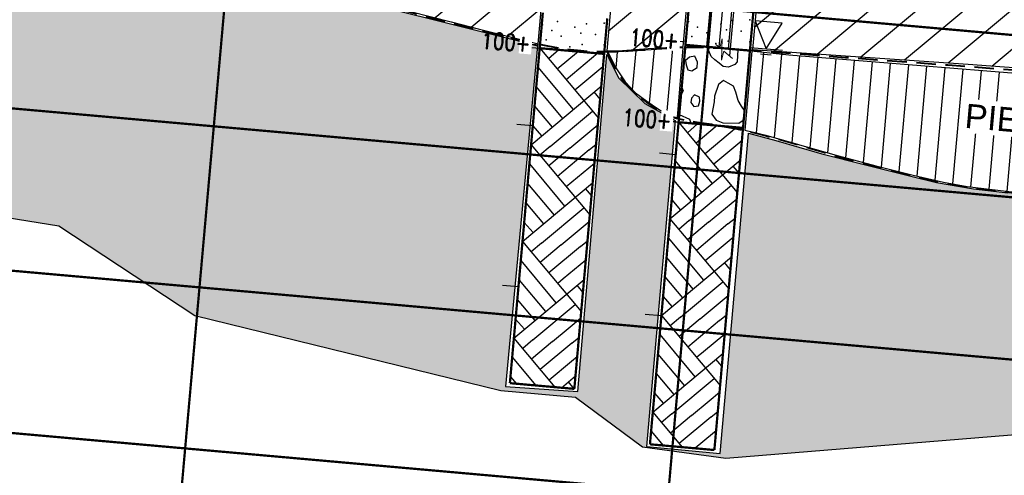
# Model space of a CAD drawing. Header units: feet. Extents: x 1619530 to 2197648, y 451737 to 1192146.
# Tile 11 of 42: x 2196022 to 2196123, y 454065 to 454112. Entities that reach past the tile are written whole.
import ezdxf

# ---------------------------------------------------------------- set-up
doc = ezdxf.new("R2010")
doc.units = ezdxf.units.FT
doc.header["$LTSCALE"] = 0.5
doc.header["$MEASUREMENT"] = 0
for name, pattern in [('DASH', [0.12, 0.08, -0.04]), ('DASHED2', [0.375, 0.25, -0.125]), ('SOLID', [0])]:
    doc.linetypes.add(name, pattern=pattern)
for name, color, linetype, lineweight in [('B-2', 6, 'SOLID', 30), ('BR_AUTO DIMENSION', 2, 'Continuous', 13), ('BR_GRID LINES', 253, 'DASHED2', 25), ('BR_STRUCTURAL STEEL', 11, 'Continuous', 30), ('strat', 7, 'Continuous', 30)]:
    doc.layers.add(name, color=color, linetype=linetype, lineweight=lineweight)
doc.layers.add('B-3', color=55, linetype='SOLID')
doc.layers.add('paper', color=1, linetype='Continuous', lineweight=30, plot=False)
doc.styles.add('Arial', font='arial.ttf', dxfattribs={"height": 0.0556})
doc.styles.add('ROMAND', font='romand', dxfattribs={"height": 1})
pattern_1 = [(84.9167009, (352217.911, -171895.1332), (-1.8676255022, 0.1661324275), [])]

# ---------------------------------------------------------------- blocks, each defined once
blk = doc.blocks.new('DGRFC_WTLEV1')
at = {"color": 7, "linetype": 'SOLID'}
for points in [[(0, 0), (0.05, 0.1), (-0.05, 0.1), (0, 0)], [(-0.06, 0), (0.06, 0)], [(-0.02, -0.02), (0.02, -0.02)]]:
    blk.add_lwpolyline(points, dxfattribs=at)

msp = doc.modelspace()

# ---------------------------------------------------------------- hatches: boundary and pattern name
at = {"layer": 'strat', "lineweight": 25, "transparency": 33554602}
h = msp.add_hatch(dxfattribs=at)
h.set_pattern_fill('ANSI31', color=256, scale=25, angle=-5.083299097)
h.set_pattern_definition([(39.9167009, (359759.485, -176921.1593), (-2.005228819, 2.3968067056), [])])
h.paths.add_polyline_path([(2196011.6526673, 454149.710676), (2196012.9445151, 454144.3550149), (2196009.0898646, 454136.9821812), (2196010.7991204, 454127.3111354), (2196007.2709377, 454120.8332724), (2196039.5008834, 454117.3272675), (2196042.1515363, 454146.9329415)])
h.paths.add_polyline_path([(2196049.2153849, 454146.3969634), (2196046.6592749, 454116.4772972), (2196050.4382772, 454115.8368154), (2196055.4157953, 454114.761914), (2196066.121248, 454112.0227499), (2196068.9055412, 454111.2921287), (2196072.7359519, 454110.3446158), (2196075.061929, 454109.7538346), (2196078.0975141, 454143.8277749), (2196073.5868576, 454144.1777333), (2196073.2399327, 454140.710068), (2196066.1585069, 454141.3784302), (2196066.4684019, 454144.8622035)])
h.paths.add_polyline_path([(2196085.1628467, 454143.3255479), (2196082.1392807, 454109.0182085), (2196083.7547878, 454109.0691527), (2196086.4188928, 454109.2657285), (2196090.0189876, 454109.4801475), (2196093.5408429, 454148.4573879)])
h.paths.add_polyline_path([(2196187.9173371, 454098.1045178), (2196190.9367424, 454141.5161483), (2196187.6293851, 454142.0298282), (2196180.1713522, 454144.1080308), (2196172.2531782, 454144.4844486), (2196163.9617579, 454144.8145167), (2196153.4123858, 454145.3774797), (2196138.9228664, 454146.5317728), (2196125.649249, 454146.7555826), (2196117.1224583, 454147.7154411), (2196100.8880562, 454149.9845824), (2196097.1695536, 454109.1532918), (2196119.3812614, 454107.6366491), (2196142.7730326, 454105.9242445), (2196160.6841883, 454104.4949076), (2196168.2755347, 454103.6852264), (2196171.6542355, 454103.1918064), (2196174.1729621, 454102.6483309), (2196176.9641025, 454101.8144355), (2196180.3922126, 454100.5438634), (2196183.61921, 454099.3241117), (2196185.4278749, 454098.7685399), (2196186.8914079, 454098.3469056)])
h.paths.add_polyline_path([(2196212.3880693, 454138.5512593), (2196211.1771208, 454132.5128888), (2196207.0709942, 454087.80528), (2196209.9089921, 454087.534351), (2196217.6146313, 454087.3984376), (2196230.3070389, 454087.6598995), (2196243.3892747, 454088.1189511), (2196266.2696618, 454089.6372832), (2196287.1258192, 454090.9271641), (2196300.0990455, 454091.9821222), (2196305.796564, 454092.3726987), (2196309.2324464, 454131.3997754), (2196304.0497215, 454127.2576834), (2196294.7264745, 454120.1013174), (2196292.8266374, 454119.9215916), (2196286.3655744, 454093.6396237), (2196240.2933461, 454096.6173585), (2196236.4149587, 454096.905791), (2196230.6431809, 454129.277069), (2196225.7104195, 454139.3728538), (2196215.1851016, 454138.6520016), (2196213.1445554, 454138.2049526)])
h.paths.add_polyline_path([(2196313.6762469, 454094.5248803), (2196317.7922956, 454136.8451127), (2196319.5674806, 454137.8609941), (2196322.6679274, 454139.8362734), (2196324.0065158, 454141.7425127), (2196325.7527437, 454143.6255589), (2196326.9492864, 454144.5054384), (2196323.3671697, 454103.7056395), (2196322.3728038, 454103.0152521), (2196320.7696557, 454101.6604768), (2196318.3686067, 454099.1680387), (2196315.6770024, 454096.2818455), (2196314.2020877, 454094.7427811), (2196313.8519893, 454094.4790092)])
h.paths.add_polyline_path([(2196335.1772574, 454149.0976494), (2196340.2144891, 454152.2607411), (2196347.4315391, 454159.3243802), (2196351.7034938, 454163.3325956), (2196354.3529918, 454165.2028808), (2196357.3594633, 454166.0174912), (2196361.1753066, 454166.1454604), (2196364.7164796, 454165.7124912), (2196363.7584112, 454152.1442211), (2196361.9681551, 454150.9356403), (2196360.1254136, 454149.089703), (2196355.4156792, 454143.0044796), (2196349.5141532, 454134.1669415), (2196340.2743097, 454119.6743105), (2196334.4172152, 454110.9987809), (2196332.0221053, 454108.175112), (2196331.0246413, 454107.2882677)])
at = {"layer": 'strat', "lineweight": 25, "transparency": 33554559}
h = msp.add_hatch(dxfattribs=at)
h.set_pattern_fill('AR-PARQ1', color=256, scale=0.65, angle=39.916700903)
h.set_pattern_definition([(129.9167009, (359759.485, -176921.159), (-10.98748067, 0.977378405), [7.8, -7.8]), (129.9167009, (359760.482, -176920.325), (-10.98748067, 0.977378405), [7.8, -7.8]), (129.9167009, (359761.479, -176919.491), (-10.98748067, 0.977378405), [7.8, -7.8]), (129.9167009, (359762.476, -176918.657), (-10.98748067, 0.977378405), [7.8, -7.8]), (129.9167009, (359763.473, -176917.823), (-10.98748067, 0.977378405), [7.8, -7.8]), (129.9167009, (359764.47, -176916.9885), (-10.98748067, 0.977378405), [7.8, -7.8]), (129.9167009, (359765.4674, -176916.154), (-10.98748067, 0.977378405), [7.8, -7.8]), (39.9167009, (359754.48, -176915.177), (10.98748067, -0.977378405), [7.8, -7.8]), (39.9167009, (359753.646, -176914.18), (10.98748067, -0.977378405), [7.8, -7.8]), (39.9167009, (359752.8116, -176913.183), (10.98748067, -0.977378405), [7.8, -7.8]), (39.9167009, (359751.9774, -176912.186), (10.98748067, -0.977378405), [7.8, -7.8]), (39.9167009, (359751.143, -176911.189), (10.98748067, -0.977378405), [7.8, -7.8]), (39.9167009, (359750.309, -176910.1916), (10.98748067, -0.977378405), [7.8, -7.8]), (39.9167009, (359749.475, -176909.1945), (10.98748067, -0.977378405), [7.8, -7.8])])
h.paths.add_polyline_path([(2196007.3467682, 454120.484255), (2196030.1333883, 454118.0060491), (2196039.6101074, 454116.9336751), (2196046.7212687, 454116.1700482), (2196050.6812537, 454115.5545004), (2196055.9528129, 454114.3562769), (2196065.0859386, 454112.0435734), (2196072.5035993, 454110.1932023), (2196075.0262406, 454109.554346), (2196071.7049104, 454074.440159), (2196079.1727094, 454073.9124433), (2196082.1450645, 454108.6342873), (2196083.3770219, 454106.1958505), (2196086.0715767, 454103.5807654), (2196089.1850214, 454101.8455591), (2196086.2295054, 454068.2525366), (2196093.8261691, 454067.528233), (2196096.7158896, 454100.0772166), (2196096.7431281, 454100.5357453), (2196099.5734398, 454099.7956713), (2196104.316103, 454098.3927852), (2196108.6566923, 454097.3060766), (2196113.6049082, 454096.073739), (2196116.1325799, 454095.4585903), (2196119.9478637, 454094.8111728), (2196123.4698526, 454094.3854599), (2196130.7827166, 454093.69712), (2196140.3992306, 454092.8636904), (2196149.4952713, 454092.2831082), (2196154.5409053, 454091.8650768), (2196161.3887699, 454091.0767136), (2196165.8309648, 454090.6183819), (2196169.6764195, 454090.0869602), (2196173.5397349, 454089.4519449), (2196177.1913545, 454088.6833506), (2196179.76999, 454088.0714153), (2196181.6415274, 454087.5988826), (2196182.9841844, 454087.2040024), (2196186.7724765, 454085.7346425), (2196181.0299881, 454022.1118598), (2196188.6986087, 454021.5484116), (2196188.9573271, 454017.9125612), (2196188.5314534, 454011.393606), (2196187.5871218, 454002.9426883), (2196193.2742724, 454001.9234182), (2196199.4172282, 454001.697839), (2196205.4937114, 454071.0440945), (2196211.97065, 454071.2331719), (2196221.3775175, 454071.854547), (2196233.4993818, 454072.9001484), (2196243.8398772, 454073.8996919), (2196258.6367311, 454075.4535316), (2196271.8678818, 454077.4123517), (2196287.9506045, 454081.1931672), (2196294.3943406, 454083.0946535), (2196298.729992, 454084.3303248), (2196303.7319538, 454085.3787369), (2196305.7572192, 454085.864508), (2196299.3919318, 454020.5826539), (2196307.7811475, 454019.9474861), (2196313.0402568, 454086.6805969), (2196315.8477077, 454086.9907845), (2196318.9050163, 454087.1704933), (2196320.821737, 454087.1841787), (2196321.880405, 454087.2824206), (2196315.6745973, 454017.9475928), (2196323.0261471, 454017.3220157), (2196329.2336596, 454087.5136356), (2196331.1028588, 454087.7927068), (2196334.0234112, 454088.5387994), (2196336.4486195, 454089.4752563), (2196337.8889717, 454090.1390777), (2196340.1785598, 454091.6479642), (2196342.0299078, 454092.9932721), (2196343.6818074, 454094.3747491), (2196345.564941, 454096.2974575), (2196348.3486507, 454099.8769432), (2196349.4455485, 454101.242843), (2196350.7995695, 454102.7549303), (2196351.9224763, 454103.8026473), (2196353.5879178, 454105.228004), (2196356.2128474, 454107.1973359), (2196358.10721, 454108.4632157), (2196360.1017471, 454109.7799497), (2196357.2804012, 454079.2298126), (2196364.6081163, 454078.5680023), (2196367.8215502, 454113.752708), (2196368.1420693, 454114.0889345), (2196371.9376721, 454116.3879428), (2196375.8026233, 454118.3948845), (2196378.4420994, 454119.8437296), (2196367.5224, 453998.3097374), (2196375.0228817, 453997.7452314), (2196385.848398, 454120.2988605), (2196386.5609107, 454119.9888752), (2196387.6265086, 454119.257052), (2196388.1264339, 454118.6371796), (2196389.1865483, 454116.9194515), (2196391.3193557, 454110.0103345), (2196393.4615686, 454103.0184291), (2196395.6425059, 454098.254775), (2196399.3950264, 454091.4384548), (2196402.8276623, 454086.4040497), (2196405.9115073, 454082.7205727), (2196410.2029814, 454077.0265073), (2196401.6882306, 454061.9295593), (2196406.2334168, 454024.5062347), (2196394.1391948, 453997.4436442), (2196375.8193284, 453996.2251351), (2196366.1785957, 453997.5005763), (2196353.54461, 454012.2823438), (2196340.8058287, 454018.1039142), (2196323.8556545, 454016.7264824), (2196315.5916596, 454017.6113141), (2196307.9247938, 454019.5537272), (2196297.9433409, 454020.4512675), (2196263.3167095, 454028.8828891), (2196224.5790708, 454021.2972295), (2196200.2465452, 454000.948363), (2196191.6298567, 454000.4579775), (2196182.5102913, 454003.8372986), (2196180.9593795, 454021.352229), (2196166.2377799, 454036.5368134), (2196146.9275707, 454060.9561424), (2196125.5449726, 454069.5456492), (2196094.4064843, 454067.0116979), (2196085.818817, 454068.1568895), (2196078.9387635, 454073.2954702), (2196071.2255002, 454073.9704694), (2196039.6852113, 454081.7023093), (2196025.6984963, 454090.9394117), (2196007.1281737, 454093.9321949), (2196010.7514095, 454105.474102)])
at = {"layer": 'strat', "lineweight": 25, "transparency": 33554602}
h = msp.add_hatch(dxfattribs=at)
h.set_pattern_fill('ANSI31', color=256, scale=15, angle=39.916700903)
h.set_pattern_definition(pattern_1)
h.paths.add_polyline_path([(2196082.2827677, 454108.8641977), (2196083.0253198, 454107.3904366), (2196084.0608195, 454105.8384713), (2196085.1213634, 454104.7144202), (2196086.2813861, 454103.8291659), (2196087.3882084, 454103.0789947), (2196088.3630794, 454102.457869), (2196089.0596701, 454102.226464), (2196089.4314143, 454102.1542933), (2196090.0283556, 454109.3475411)])
h = msp.add_hatch(dxfattribs=at)
h.set_pattern_fill('ANSI31', color=256, scale=15, angle=39.916700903)
h.set_pattern_definition(pattern_1)
h.paths.add_polyline_path([(2196097.1061084, 454108.9818369), (2196096.3822777, 454100.8633049), (2196098.5322821, 454100.3375286), (2196102.0057101, 454099.3509058), (2196106.0123965, 454098.2148175), (2196109.873987, 454097.1828459), (2196113.8478499, 454096.182822), (2196116.8578764, 454095.4976519), (2196119.2696517, 454095.0309228), (2196124.1514494, 454094.4452995), (2196134.790954, 454093.5963458), (2196155.2423833, 454092.0436815), (2196160.6845866, 454091.4557687), (2196164.9905549, 454090.9398076), (2196167.9185885, 454090.5586871), (2196172.7849361, 454089.8588573), (2196177.0036677, 454089.0335425), (2196180.6608942, 454088.1381628), (2196183.1348611, 454087.4380419), (2196185.9023687, 454086.3870885), (2196186.8972691, 454085.95751), (2196187.8757602, 454097.9404647), (2196184.8387938, 454098.7021598), (2196182.6139025, 454099.4879965), (2196179.8192182, 454100.4713534), (2196176.6821093, 454101.5945155), (2196175.3316386, 454102.05853), (2196173.8952919, 454102.4364082), (2196172.0459277, 454102.7415918), (2196170.210682, 454103.0298987), (2196121.3173818, 454106.9294197), (2196100.9064642, 454108.590975), (2196097.3342949, 454108.9617674)])

# ---------------------------------------------------------------- linework, layer by layer
at = {"layer": 'B-2', "const_width": 0.2333333}
for points in [[(2196075.5604551, 454112.9547376), (2196075.2355739, 454109.3024922)], [(2196081.8760201, 454108.7117991), (2196082.2009013, 454112.3640445)], [(2196075.2355739, 454109.3024922), (2196072.1639699, 454074.7721718)], [(2196075.2355739, 454109.3024922), (2196081.8760201, 454108.7117991)], [(2196078.8044162, 454074.1814787), (2196081.8760201, 454108.7117991)], [(2196072.1639699, 454074.7721718), (2196078.8044162, 454074.1814787)]]:
    msp.add_lwpolyline(points, dxfattribs=at)
at = {"layer": 'B-2'}
for points in [[(2196073.604997, 454109.7821878), (2196075.2651086, 454109.6345145)], [(2196073.5754624, 454109.4501655), (2196075.2355739, 454109.3024922)], [(2196075.235574, 454109.3024922), (2196081.2853271, 454102.0713529)], [(2196077.1945056, 454109.1282377), (2196076.1430369, 454108.2178213)], [(2196079.2198417, 454108.9480763), (2196077.0504999, 454107.1331504)], [(2196081.2119755, 454108.7708684), (2196077.9579628, 454106.0484795)], [(2196075.0613195, 454107.3435605), (2196078.6882179, 454102.9716747)], [(2196081.7561241, 454107.3639532), (2196078.8654258, 454104.9638086)], [(2196074.3495343, 454099.3418229), (2196081.5806736, 454105.391576)], [(2196074.8811581, 454105.3182244), (2196077.603547, 454102.0642118)], [(2196081.4620427, 454104.057953), (2196080.8575597, 454104.7866007)], [(2196074.7039501, 454103.3260906), (2196076.5188761, 454101.1567488)], [(2196076.3084659, 454099.1675684), (2196080.6803518, 454102.7944668)], [(2196072.8666307, 454101.48163), (2196074.5267422, 454101.3339567)], [(2196074.5237888, 454101.3007545), (2196075.4342052, 454100.2492858)], [(2196078.333802, 454098.987407), (2196081.2262578, 454101.4073083)], [(2196080.3259359, 454098.8101991), (2196081.0490498, 454099.4151744)], [(2196074.3495343, 454099.3418229), (2196080.3992875, 454092.1106836)], [(2196076.3084659, 454099.1675684), (2196075.2569973, 454098.2571519)], [(2196078.333802, 454098.987407), (2196076.1644602, 454097.172481)], [(2196080.3259359, 454098.8101991), (2196077.0719232, 454096.0878101)], [(2196074.1752798, 454097.3828912), (2196077.8021783, 454093.0110054)], [(2196080.8698892, 454097.4010886), (2196077.9793862, 454095.0031393)], [(2196073.4634947, 454089.3811536), (2196080.694634, 454095.4309067)], [(2196073.9951185, 454095.3575551), (2196076.7175074, 454092.1035424)], [(2196080.5760031, 454094.0972837), (2196079.9715201, 454094.8259313)], [(2196073.8179105, 454093.3654212), (2196075.6328365, 454091.1960794)], [(2196075.4224263, 454089.206899), (2196079.7943121, 454092.8337975)], [(2196073.6377491, 454091.3400851), (2196074.5481656, 454090.2886165)], [(2196077.4477624, 454089.0267376), (2196080.3402181, 454091.4466389)], [(2196073.4634947, 454089.3811536), (2196079.5132479, 454082.1500143)], [(2196079.4398963, 454088.8495297), (2196080.1630102, 454089.454505)], [(2196075.4224263, 454089.206899), (2196074.3709577, 454088.2964826)], [(2196077.4477624, 454089.0267376), (2196075.2784206, 454087.2118117)], [(2196079.4398963, 454088.8495297), (2196076.1858836, 454086.1271408)], [(2196073.2892402, 454087.4222219), (2196076.9161387, 454083.050336)], [(2196079.9838496, 454087.4404193), (2196077.6535455, 454085.5072086), (2196077.0933466, 454085.0424699)], [(2196072.5774551, 454079.4204843), (2196079.8085944, 454085.4702374)], [(2196073.1090788, 454085.3968858), (2196075.8314678, 454082.1428731)], [(2196071.389898, 454084.8805144), (2196073.0500095, 454084.7328411)], [(2196079.6899635, 454084.1366144), (2196079.0854804, 454084.865262)], [(2196072.9318709, 454083.4047519), (2196074.7467969, 454081.2354101)], [(2196074.5363867, 454079.2462297), (2196078.9082725, 454082.8731281)], [(2196072.7517095, 454081.3794158), (2196073.662126, 454080.3279471)], [(2196076.5617228, 454079.0660683), (2196078.1712345, 454080.4126263), (2196079.4541785, 454081.4859696)], [(2196072.5774551, 454079.4204843), (2196076.8122825, 454074.3586866)], [(2196074.5363867, 454079.2462297), (2196073.484918, 454078.3358133)], [(2196078.5538567, 454078.8888604), (2196079.2769706, 454079.4938357)], [(2196076.5617228, 454079.0660683), (2196074.392381, 454077.2511424)], [(2196078.5538567, 454078.8888604), (2196075.299844, 454076.1664715)], [(2196072.4065208, 454077.4612572), (2196074.832222, 454074.5348206)], [(2196079.09781, 454077.4797499), (2196078.5181276, 454076.9988478), (2196076.207307, 454075.0818006)], [(2196072.2263595, 454075.4359211), (2196072.8305969, 454074.7128728)], [(2196077.4763267, 454074.2996173), (2196078.9225548, 454075.5095681)], [(2196078.7989282, 454074.1819669), (2196078.1994408, 454074.9045926)]]:
    msp.add_lwpolyline(points, dxfattribs=at)
for p in [(2196075.536856, 454111.7019011), (2196077.0752584, 454112.0670286), (2196080.0634592, 454111.8012167), (2196081.8737464, 454111.8911719), (2196076.488621, 454111.1152637), (2196078.8718312, 454111.4508763), (2196079.4768218, 454110.8494518), (2196080.9709222, 454110.7165458), (2196075.9019835, 454110.1634987), (2196077.4403859, 454110.5286262), (2196079.6275411, 454109.695194), (2196081.8783851, 454109.6318749), (2196078.3478489, 454109.4439553)]:
    msp.add_point(p, dxfattribs=at)
at = {"layer": 'B-3', "const_width": 0.2333333}
for points in [[(2196091.4687819, 454123.2523647), (2196090.2578611, 454109.63945)], [(2196096.8983073, 454109.0487569), (2196098.1092281, 454122.6616717)], [(2196090.2578611, 454109.63945), (2196089.5490294, 454101.6709145)], [(2196090.2578611, 454109.63945), (2196096.8983073, 454109.0487569)], [(2196096.1894756, 454101.0802214), (2196096.8983073, 454109.0487569)], [(2196089.5490294, 454101.6709145), (2196086.595564, 454068.4686834)], [(2196089.5490294, 454101.6709145), (2196096.1894756, 454101.0802214)], [(2196093.2360102, 454067.8779903), (2196096.1894756, 454101.0802214)], [(2196086.595564, 454068.4686834), (2196093.2360102, 454067.8779903)]]:
    msp.add_lwpolyline(points, dxfattribs=at)
at = {"layer": 'B-3'}
for points in [[(2196092.4713431, 454109.4425523), (2196093.6822639, 454123.0554671)], [(2196094.6848252, 454109.2456546), (2196095.895746, 454122.8585694)], [(2196088.6272842, 454110.1191456), (2196090.2873957, 454109.9714723)], [(2196095.6698247, 454109.1580351), (2196095.5907953, 454107.8933969), (2196095.3317985, 454107.615251), (2196094.7046237, 454107.3363911), (2196094.1431392, 454107.4198023), (2196093.7380914, 454107.7570174), (2196093.2998413, 454108.097186), (2196092.8947935, 454108.4344011), (2196092.6793846, 454109.0224668), (2196092.7148262, 454109.4208935)], [(2196090.6798185, 454108.363712), (2196090.2489036, 454108.033929), (2196090.3433175, 454107.5904862), (2196090.4982289, 454107.0747319), (2196090.923951, 454106.9699324), (2196091.4574261, 454107.3240572), (2196091.5046815, 454107.8552929), (2196091.2258216, 454108.4824677), (2196090.6798185, 454108.363712)], [(2196095.7525137, 454101.5663043), (2196096.2166308, 454101.8931338), (2196096.2883336, 454102.1915615), (2196096.3502093, 454102.8871553), (2196096.0418563, 454103.3142087), (2196095.6936384, 454103.9140882), (2196095.4354528, 454104.7736787), (2196095.2229973, 454105.3949465), (2196094.6460314, 454105.6805245), (2196094.1686722, 454105.9572421), (2196093.6654459, 454105.5669616), (2196093.2573476, 454104.3650603), (2196093.2041852, 454103.7674201), (2196092.9893934, 454102.4813935), (2196093.4372179, 454101.8726536), (2196094.116744, 454101.6114174), (2196095.7525137, 454101.5663043)], [(2196089.8680036, 454105.2567555), (2196090.0044801, 454104.9099658), (2196089.8000739, 454104.4931041)], [(2196091.1731793, 454104.504821), (2196090.8750733, 454104.1632242), (2196090.8005226, 454103.7013464), (2196091.133259, 454103.3036337), (2196091.6069506, 454103.3618919), (2196091.7508593, 454103.851065), (2196091.7198964, 454104.2553987), (2196091.1731793, 454104.504821)], [(2196089.6232328, 454102.4674727), (2196090.6801446, 454101.9718769), (2196090.8137325, 454101.5584143)], [(2196087.8889178, 454101.8185878), (2196089.5490294, 454101.6709145)], [(2196087.8918713, 454101.85179), (2196089.5519828, 454101.7041167)], [(2196089.5490294, 454101.6709145), (2196095.5987825, 454094.4397752)], [(2196091.507961, 454101.49666), (2196090.4564923, 454100.5862436)], [(2196093.5332971, 454101.3164987), (2196091.3639553, 454099.5015727)], [(2196095.525431, 454101.1392907), (2196092.2714183, 454098.4169018)], [(2196089.3747749, 454099.7119829), (2196093.0016733, 454095.340097)], [(2196096.0695796, 454099.7323755), (2196093.1788813, 454097.3322309)], [(2196087.5935713, 454098.4983647), (2196089.2536828, 454098.3506914)], [(2196088.6629898, 454091.7102452), (2196095.8941291, 454097.7599984)], [(2196089.1946135, 454097.6866468), (2196091.9170024, 454094.4326341)], [(2196095.7754982, 454096.4263754), (2196095.1710151, 454097.155023)], [(2196089.0174056, 454095.6945129), (2196090.8323316, 454093.5251711)], [(2196090.6219214, 454091.5359907), (2196094.9938072, 454095.1628891)], [(2196088.8372442, 454093.6691768), (2196089.7476607, 454092.6177081)], [(2196092.6472575, 454091.3558293), (2196095.5397132, 454093.7757306)], [(2196088.6629898, 454091.7102453), (2196094.7127429, 454084.4791059)], [(2196090.6219214, 454091.5359907), (2196089.5704527, 454090.6255743)], [(2196092.6472575, 454091.3558293), (2196090.4779157, 454089.5409034)], [(2196094.6393914, 454091.1786214), (2196095.3625053, 454091.7835967)], [(2196094.6393914, 454091.1786214), (2196091.3853787, 454088.4562325)], [(2196088.4887353, 454089.7513135), (2196092.1156337, 454085.3794277)], [(2196095.1833447, 454089.7695109), (2196092.2928417, 454087.3715616)], [(2196087.7769502, 454081.7495759), (2196095.0080895, 454087.7993291)], [(2196088.3085739, 454087.7259774), (2196091.0309628, 454084.4719647)], [(2196094.8894586, 454086.465706), (2196094.2849755, 454087.1943536)], [(2196088.131366, 454085.7338435), (2196089.9462919, 454083.5645018)], [(2196089.7358818, 454081.5753214), (2196094.1077676, 454085.2022198)], [(2196087.9512046, 454083.7085074), (2196088.861621, 454082.6570388)], [(2196091.7612179, 454081.39516), (2196094.6536736, 454083.8150612)], [(2196086.1168386, 454081.8972491), (2196087.7769501, 454081.7495758)], [(2196087.7769502, 454081.749576), (2196093.8267033, 454074.5184366)], [(2196089.7358818, 454081.5753214), (2196088.6844131, 454080.6649049)], [(2196091.7612179, 454081.39516), (2196089.5918761, 454079.580234)], [(2196093.7533518, 454081.217952), (2196090.4993391, 454078.4955631)], [(2196093.7533518, 454081.217952), (2196094.4764657, 454081.8229274)], [(2196087.6026957, 454079.7906442), (2196091.2295941, 454075.4187584)], [(2196094.2973051, 454079.8088416), (2196092.1304245, 454078.0112064), (2196091.406802, 454077.4108922)], [(2196086.8909105, 454071.7889066), (2196094.1220499, 454077.8386598)], [(2196087.4225343, 454077.7653081), (2196090.1449232, 454074.5112954)], [(2196094.003419, 454076.5050367), (2196093.3989359, 454077.2336843)], [(2196087.2453264, 454075.7731742), (2196089.0602523, 454073.6038324)], [(2196088.8498422, 454071.614652), (2196093.221728, 454075.2415504)], [(2196087.065165, 454073.7478381), (2196087.9755814, 454072.6963694)], [(2196090.8751783, 454071.4344906), (2196092.6829631, 454072.9469289), (2196093.767634, 454073.8543919)], [(2196086.8909106, 454071.7889067), (2196089.9157873, 454068.1733368)], [(2196088.8498422, 454071.614652), (2196087.7983735, 454070.7042356)], [(2196090.8751783, 454071.4344906), (2196088.7058365, 454069.6195647)], [(2196092.8673121, 454071.2572827), (2196089.6132995, 454068.5348938)], [(2196092.8673121, 454071.2572827), (2196093.5904261, 454071.862258)], [(2196086.7199763, 454069.8296795), (2196087.9478003, 454068.3483968)], [(2196093.4112654, 454069.8481723), (2196093.0534411, 454069.5513227), (2196091.2494101, 454068.054706)]]:
    msp.add_lwpolyline(points, dxfattribs=at)
for p in [(2196090.5591432, 454112.0388589), (2196093.8941184, 454111.7878341), (2196095.0857463, 454112.1381745), (2196096.8960336, 454112.2281297), (2196091.5109081, 454111.4522215), (2196092.4626731, 454110.865584), (2196094.4991089, 454111.1864096), (2196095.9932093, 454111.0535036), (2196090.9242707, 454110.5004565), (2196093.370136, 454109.7809131), (2196094.6498283, 454110.0321518), (2196096.9006723, 454109.9688327)]:
    msp.add_point(p, dxfattribs=at)
at = {"layer": 'BR_AUTO DIMENSION'}
for p, q in [((2196093.3962718, 454109.6784551), (2196093.7953854, 454109.3437457)), ((2196093.7953854, 454109.3437457), (2196094.055667, 454110.2682309)), ((2196094.055667, 454110.2682309), (2196093.966245, 454108.0576916)), ((2196093.966245, 454108.0576916), (2196094.2265266, 454108.9821768)), ((2196094.2265266, 454108.9821768), (2196095.1090703, 454108.2420474))]:
    msp.add_line(p, q, dxfattribs=at)
at = {"layer": 'BR_GRID LINES', "ltscale": 0.052083, "const_width": 0.2333333}
for points in [[(2196037.2261556, 454051.4427109), (2196051.9934825, 454217.4538667)], [(2196087.0295023, 454047.0125128), (2196101.7968292, 454213.0236686)], [(2195594.9029658, 454157.7189558), (2196441.5598602, 454082.4055887)], [(2195593.4262331, 454141.1178402), (2196440.0831275, 454065.8044731)], [(2195591.9495005, 454124.5167246), (2196438.6063948, 454049.2033575)], [(2195590.4727678, 454107.9156091), (2196437.1296621, 454032.602242)]]:
    msp.add_lwpolyline(points, dxfattribs=at)
at = {"layer": 'BR_STRUCTURAL STEEL'}
for p, q in [((2196099.6887094, 454176.6546448), (2196093.7076897, 454109.4172901)), ((2196100.8507875, 454176.5512735), (2196094.7976524, 454108.5032124))]:
    msp.add_line(p, q, dxfattribs=at)
at = {"layer": 'paper'}
for points in [[(2196187.9173371, 454098.1045178), (2196190.9367424, 454141.5161483), (2196187.6293851, 454142.0298282), (2196180.1713522, 454144.1080308), (2196172.2531782, 454144.4844486), (2196163.9617579, 454144.8145167), (2196153.4123858, 454145.3774797), (2196138.9228664, 454146.5317728), (2196125.649249, 454146.7555826), (2196117.1224583, 454147.7154411), (2196100.8880562, 454149.9845824), (2196097.1695536, 454109.1532918), (2196119.3812614, 454107.6366491), (2196142.7730326, 454105.9242445), (2196160.6841883, 454104.4949076), (2196168.2755347, 454103.6852264), (2196171.6542355, 454103.1918064), (2196174.1729621, 454102.6483309), (2196176.9641025, 454101.8144355), (2196180.3922126, 454100.5438634), (2196183.61921, 454099.3241117), (2196185.4278749, 454098.7685399), (2196186.8914079, 454098.3469056)], [(2196085.1628467, 454143.3255479), (2196082.1392807, 454109.0182085), (2196083.7547878, 454109.0691527), (2196086.4188928, 454109.2657285), (2196090.0189876, 454109.4801475), (2196093.5408429, 454148.4573879)], [(2196049.2153849, 454146.3969634), (2196046.6592749, 454116.4772972), (2196050.4382772, 454115.8368154), (2196055.4157953, 454114.761914), (2196066.121248, 454112.0227499), (2196068.9055412, 454111.2921287), (2196072.7359519, 454110.3446158), (2196075.061929, 454109.7538346), (2196078.0975141, 454143.8277749), (2196073.5868576, 454144.1777333), (2196073.2399327, 454140.710068), (2196066.1585069, 454141.3784302), (2196066.4684019, 454144.8622035)], [(2196082.2827677, 454108.8641977), (2196083.0253198, 454107.3904366), (2196084.0608195, 454105.8384713), (2196085.1213634, 454104.7144202), (2196086.2813861, 454103.8291659), (2196087.3882084, 454103.0789947), (2196088.3630794, 454102.457869), (2196089.0596701, 454102.226464), (2196089.4314143, 454102.1542933), (2196090.0283556, 454109.3475411)]]:
    msp.add_lwpolyline(points, close=True, dxfattribs=at)
for points in [[(2196055.9528129, 454114.3562769), (2196065.0859386, 454112.0435734), (2196072.5035993, 454110.1932023), (2196075.0262406, 454109.554346), (2196071.7049104, 454074.440159), (2196079.1727094, 454073.9124433), (2196082.1450645, 454108.6342873), (2196083.3770219, 454106.1958505), (2196086.0715767, 454103.5807654), (2196089.1850214, 454101.8455591), (2196086.2295054, 454068.2525366), (2196093.8261691, 454067.528233), (2196096.7158896, 454100.0772166), (2196096.7431281, 454100.5357453), (2196099.5734398, 454099.7956713), (2196104.316103, 454098.3927852), (2196108.6566923, 454097.3060766), (2196113.6049082, 454096.073739), (2196116.1325799, 454095.4585903), (2196119.9478637, 454094.8111728), (2196123.4698526, 454094.3854599)], [(2196170.210682, 454103.0298987), (2196121.3173818, 454106.9294197), (2196100.9064642, 454108.590975), (2196097.3342949, 454108.9617674), (2196097.1061084, 454108.9818369), (2196096.3822777, 454100.8633049), (2196098.5322821, 454100.3375286), (2196102.0057101, 454099.3509058), (2196106.0123965, 454098.2148175), (2196109.873987, 454097.1828459), (2196113.8478499, 454096.182822), (2196116.8578764, 454095.4976519), (2196119.2696517, 454095.0309228), (2196124.1514494, 454094.4452995)], [(2196180.9593795, 454021.352229), (2196166.2377799, 454036.5368134), (2196146.9275707, 454060.9561424), (2196125.5449726, 454069.5456492), (2196094.4064843, 454067.0116979), (2196085.818817, 454068.1568895), (2196078.9387635, 454073.2954702), (2196071.2255002, 454073.9704694), (2196039.6852113, 454081.7023093), (2196025.6984963, 454090.9394117), (2196007.1281737, 454093.9321949)]]:
    msp.add_lwpolyline(points, dxfattribs=at)
at = {"layer": 'strat', "linetype": 'DASH', "lineweight": 40, "ltscale": 50, "flags": 128}
for points in [[(2196007.1981379, 454120.7171379), (2196012.1328798, 454120.1967057), (2196016.6469406, 454119.7148152), (2196020.7585139, 454119.2710282), (2196024.4857934, 454118.8649064), (2196027.8469727, 454118.4960114), (2196030.8602456, 454118.163905), (2196033.5438057, 454117.8681489), (2196035.9158466, 454117.6083048), (2196037.9980318, 454117.3828759), (2196039.8259044, 454117.1861319), (2196041.4384772, 454117.0112839), (2196042.874763, 454116.8515431), (2196044.1737746, 454116.7001207), (2196045.3745248, 454116.5502277), (2196046.5160266, 454116.3950753), (2196047.6372926, 454116.2278748), (2196048.7731403, 454116.0423977), (2196049.9416047, 454115.8346582), (2196051.1565254, 454115.6012306), (2196052.4317419, 454115.3386894), (2196053.7810938, 454115.0436093), (2196055.2184206, 454114.7125647), (2196056.757562, 454114.3421301), (2196058.4123574, 454113.92888), (2196060.1882301, 454113.4722714), (2196062.0569377, 454112.9832916), (2196063.9818212, 454112.47581), (2196065.926222, 454111.9636965), (2196067.8534812, 454111.4608206), (2196069.72694, 454110.981052), (2196071.5099396, 454110.5382604), (2196073.1658212, 454110.1463154), (2196074.6676333, 454109.8160356), (2196076.0272532, 454109.5460349), (2196077.2662656, 454109.3318763), (2196078.4062552, 454109.1691227), (2196079.4688067, 454109.0533369), (2196080.4755047, 454108.9800819), (2196081.4479338, 454108.9449205), (2196082.4076788, 454108.9434158), (2196083.3721102, 454108.970717), (2196084.3417422, 454109.0203197), (2196085.3128749, 454109.0853061), (2196086.2818084, 454109.1587581), (2196087.2448429, 454109.233758), (2196088.1982783, 454109.3033877), (2196089.1384148, 454109.3607293), (2196090.0615526, 454109.3988649), (2196090.973319, 454109.4120244), (2196091.9166509, 454109.3990285), (2196092.9438124, 454109.359846), (2196094.1070678, 454109.2944452), (2196095.4586812, 454109.202795), (2196097.0509168, 454109.0848638), (2196098.9360387, 454108.9406202), (2196101.1663111, 454108.7700328), (2196103.7777868, 454108.5734673), (2196106.7416721, 454108.3528774), (2196110.0129621, 454108.1106138), (2196113.5466518, 454107.8490274), (2196117.2977363, 454107.570469), (2196121.2212104, 454107.2772893), (2196125.2720693, 454106.9718391), (2196129.4053079, 454106.6564691), (2196133.5744958, 454106.3339042), (2196137.7275007, 454106.0083649), (2196141.8107647, 454105.6844459), (2196145.7707302, 454105.3667417), (2196149.5538393, 454105.0598469), (2196153.1065342, 454104.768356), (2196156.3752572, 454104.4968637), (2196159.3064505, 454104.2499646), (2196161.8622513, 454104.0306478), (2196164.0675773, 454103.835481), (2196165.963041, 454103.6594266), (2196167.5892549, 454103.4974469), (2196168.9868316, 454103.3445042), (2196170.1963838, 454103.1955609), (2196171.258524, 454103.0455793), (2196172.2138648, 454102.8895216), (2196173.0990124, 454102.722708), (2196173.9345469, 454102.5418897), (2196174.7370423, 454102.3441755), (2196175.5230725, 454102.1266745), (2196176.3092113, 454101.8864954), (2196177.1120326, 454101.6207473), (2196177.9481102, 454101.326539), (2196178.8340179, 454101.0009795), (2196179.7824378, 454100.643445), (2196180.7904843, 454100.2623816), (2196181.8513799, 454099.8685026), (2196182.9583472, 454099.4725212), (2196184.1046087, 454099.0851508), (2196185.283387, 454098.7171047), (2196186.4879045, 454098.3790963), (2196187.7113839, 454098.0818389), (2196188.9452403, 454097.8303862), (2196190.1736589, 454097.6071534), (2196191.3790177, 454097.3888962), (2196192.5436945, 454097.1523701), (2196193.6500673, 454096.8743307), (2196194.6805138, 454096.5315337), (2196195.617412, 454096.1007347), (2196196.4431398, 454095.5586894), (2196197.1472919, 454094.8916145), (2196197.7483298, 454094.1235721), (2196198.2719322, 454093.2880856), (2196198.7437774, 454092.4186783), (2196199.189544, 454091.5488736), (2196199.6349103, 454090.7121947), (2196200.105555, 454089.942165), (2196200.6271563, 454089.2723079), (2196201.2267894, 454088.7278427), (2196201.9371151, 454088.3007731), (2196202.7921906, 454087.9747986), (2196203.8260734, 454087.7336191), (2196205.0728209, 454087.5609342), (2196206.5664904, 454087.4404436), (2196208.3411391, 454087.355847), (2196210.4308246, 454087.2908439), (2196212.8622071, 454087.2328889), (2196215.6323588, 454087.1844546), (2196218.730955, 454087.1517684), (2196222.1476707, 454087.1410577), (2196225.8721811, 454087.1585499), (2196229.8941615, 454087.2104723), (2196234.2032871, 454087.3030525), (2196238.7892329, 454087.4425177), (2196243.6307067, 454087.6327775), (2196248.662546, 454087.8684692), (2196253.8086209, 454088.1419126), (2196258.9928013, 454088.4454271), (2196264.1389573, 454088.7713323), (2196269.170959, 454089.1119479), (2196274.0126764, 454089.4595933), (2196278.5879794, 454089.8065881), (2196282.8348303, 454090.1457222), (2196286.7475591, 454090.4716664), (2196290.334588, 454090.7795618), (2196293.6043393, 454091.0645497), (2196296.5652351, 454091.3217712), (2196299.2256976, 454091.5463673), (2196301.5941491, 454091.7334793), (2196303.6790117, 454091.8782483), (2196305.49441, 454091.9828088), (2196307.0772775, 454092.0772697), (2196308.4702503, 454092.1987329), (2196309.7159642, 454092.3843006), (2196310.8570553, 454092.671075), (2196311.9361595, 454093.0961582), (2196312.9959128, 454093.6966523), (2196314.078951, 454094.5096594), (2196315.2177268, 454095.5535757), (2196316.4039594, 454096.7719733), (2196317.6191844, 454098.089718), (2196318.8449377, 454099.4316761), (2196320.062755, 454100.7227134), (2196321.254172, 454101.8876961), (2196322.4007246, 454102.8514902), (2196323.4839485, 454103.5389616), (2196324.4987258, 454103.9155096), (2196325.4933234, 454104.1086659), (2196326.5293549, 454104.2864953), (2196327.6684336, 454104.6170626), (2196328.9721728, 454105.2684327), (2196330.5021859, 454106.4086705), (2196332.3200864, 454108.2058408), (2196334.4874875, 454110.8280083), (2196337.039485, 454114.3745742), (2196339.9051038, 454118.6702835), (2196342.9868513, 454123.4712176), (2196346.1872348, 454128.5334578), (2196349.4087615, 454133.6130853), (2196352.5539389, 454138.4661816), (2196355.5252741, 454142.8488278), (2196358.2252744, 454146.5171054), (2196360.5859453, 454149.2881535), (2196362.6572836, 454151.2233431), (2196364.5187843, 454152.4451032), (2196366.2499425, 454153.0758627), (2196367.9302532, 454153.2380506), (2196369.6392112, 454153.0540958), (2196371.4563116, 454152.6464272), (2196373.4610494, 454152.1374738), (2196375.7496723, 454151.6595682), (2196378.4854389, 454151.3846574), (2196381.8483607, 454151.4945922), (2196386.0184491, 454152.1712233), (2196391.1757155, 454153.5964015), (2196397.5001712, 454155.9519775), (2196405.1718277, 454159.419802), (2196414.3706965, 454164.1817259)], [(2196082.1941096, 454108.9437506), (2196082.2587063, 454108.7764672), (2196082.3635314, 454108.5190493), (2196082.5085969, 454108.1871355), (2196082.6939148, 454107.7963642), (2196082.9194973, 454107.3623739), (2196083.1853561, 454106.900803), (2196083.4915035, 454106.4272899), (2196083.8379513, 454105.9574732), (2196084.223097, 454105.5047268), (2196084.6388799, 454105.073367), (2196085.0756248, 454104.6654456), (2196085.5236563, 454104.2830142), (2196085.9732992, 454103.9281248), (2196086.4148783, 454103.6028291), (2196086.8387181, 454103.3091788), (2196087.2351436, 454103.0492258), (2196087.598407, 454102.8239519), (2196087.9384716, 454102.6300593), (2196088.2692284, 454102.4631804), (2196088.6045681, 454102.3189474), (2196088.9583817, 454102.1929927), (2196089.3445601, 454102.0809487), (2196089.7769942, 454101.9784475), (2196090.2695749, 454101.8811215), (2196090.8332358, 454101.7846115), (2196091.4670818, 454101.6845912), (2196092.1672604, 454101.5767429), (2196092.9299192, 454101.4567489), (2196093.7512057, 454101.3202914), (2196094.6272674, 454101.1630526), (2196095.554252, 454100.9807148), (2196096.5283071, 454100.7689602), (2196097.545792, 454100.5249303), (2196098.6039142, 454100.2516038), (2196099.7000929, 454099.9534185), (2196100.8317475, 454099.6348125), (2196101.9962972, 454099.3002235), (2196103.1911613, 454098.9540894), (2196104.4137592, 454098.6008483), (2196105.66151, 454098.244938), (2196106.9311894, 454097.8904264), (2196108.2169981, 454097.5399014), (2196109.5124931, 454097.195581), (2196110.8112315, 454096.8596831), (2196112.1067703, 454096.5344255), (2196113.3926665, 454096.2220263), (2196114.6624771, 454095.9247034), (2196115.9097592, 454095.6446746), (2196117.1489807, 454095.3825834), (2196118.4782533, 454095.1327748), (2196120.0165999, 454094.8880195), (2196121.8830432, 454094.641088), (2196124.1966058, 454094.384751), (2196127.0763104, 454094.1117789), (2196130.6411799, 454093.8149424), (2196135.0102369, 454093.487012), (2196140.2429736, 454093.1180097), (2196146.16076, 454092.6869634), (2196152.5254353, 454092.1701521), (2196159.098839, 454091.5438551), (2196165.6428104, 454090.7843516), (2196171.919189, 454089.8679206), (2196177.6898141, 454088.7708416), (2196182.716525, 454087.4693935), (2196186.8218602, 454085.9544213), (2196190.0711538, 454084.2750326), (2196192.5904392, 454082.4949006), (2196194.5057496, 454080.6776985), (2196195.9431183, 454078.8870996), (2196197.0285785, 454077.1867771), (2196197.8881634, 454075.6404044), (2196198.6479063, 454074.3116546), (2196199.4329215, 454073.2498017), (2196200.3646468, 454072.4465226), (2196201.5636012, 454071.879095), (2196203.1503036, 454071.5247963), (2196205.2452728, 454071.3609043), (2196207.9690279, 454071.3646966), (2196211.4420877, 454071.5134507), (2196215.784971, 454071.7844442), (2196221.061988, 454072.1577834), (2196227.1126129, 454072.6248888), (2196233.7201112, 454073.1800095), (2196240.6677484, 454073.8173947), (2196247.7387899, 454074.5312934), (2196254.7165012, 454075.3159547), (2196261.3841476, 454076.1656279), (2196267.5249948, 454077.074562), (2196272.9740236, 454078.0345202), (2196277.773078, 454079.0273218), (2196282.0157174, 454080.0323001), (2196285.7955012, 454081.0287886), (2196289.2059889, 454081.9961205), (2196292.3407398, 454082.9136293), (2196295.2933134, 454083.7606483), (2196298.1572692, 454084.5165108), (2196301.0055258, 454085.1654686), (2196303.828439, 454085.7114471), (2196306.5957237, 454086.16329), (2196309.2770951, 454086.5298411), (2196311.8422681, 454086.819944), (2196314.2609577, 454087.0424425), (2196316.502879, 454087.2061804), (2196318.5377468, 454087.3200013), (2196320.345311, 454087.3930094), (2196321.9454596, 454087.4353495), (2196323.3681156, 454087.4574269), (2196324.6432018, 454087.4696468), (2196325.800641, 454087.4824143), (2196326.8703561, 454087.5061348), (2196327.88227, 454087.5512134), (2196328.8663054, 454087.6280554), (2196329.8478063, 454087.7458692), (2196330.8338009, 454087.9090764), (2196331.8267384, 454088.120902), (2196332.8290678, 454088.3845707), (2196333.8432385, 454088.7033075), (2196334.8716997, 454089.0803372), (2196335.9169006, 454089.5188846), (2196336.9812903, 454090.0221747), (2196338.0648883, 454090.5924381), (2196339.1579956, 454091.2279282), (2196340.2484832, 454091.9259044), (2196341.3242223, 454092.683626), (2196342.373084, 454093.4983521), (2196343.3829394, 454094.3673422), (2196344.3416597, 454095.2878554), (2196345.2371161, 454096.257151), (2196346.0683111, 454097.2737183), (2196346.8787734, 454098.3409663), (2196347.7231631, 454099.4635342), (2196348.6561404, 454100.6460611), (2196349.7323654, 454101.8931859), (2196351.0064983, 454103.2095478), (2196352.5331992, 454104.5997859), (2196354.3671281, 454106.0685392), (2196356.5378657, 454107.6134719), (2196358.9746738, 454109.2043487), (2196361.5817347, 454110.8039594), (2196364.2632306, 454112.3750937), (2196366.9233439, 454113.8805413), (2196369.4662567, 454115.2830921), (2196371.7961514, 454116.5455359), (2196373.8172101, 454117.6306624), (2196375.4590831, 454118.5115484), (2196376.7532921, 454119.2024196), (2196377.7568267, 454119.7277887), (2196378.5266763, 454120.1121681), (2196379.1198307, 454120.3800707), (2196379.5932795, 454120.5560091), (2196380.0040121, 454120.6644959), (2196380.4090183, 454120.7300438), (2196380.8543046, 454120.7732929), (2196381.3419459, 454120.7993929), (2196381.8630342, 454120.8096208), (2196382.4086613, 454120.8052539), (2196382.9699192, 454120.7875691), (2196383.5378998, 454120.7578436), (2196384.1036949, 454120.7173546), (2196384.6583966, 454120.6673791), (2196385.1945713, 454120.6068348), (2196385.7106831, 454120.5252019), (2196386.2066709, 454120.4096011), (2196386.6824734, 454120.2471531), (2196387.1380295, 454120.0249788), (2196387.5732778, 454119.7301987), (2196387.9881572, 454119.3499338), (2196388.3826064, 454118.8713047), (2196388.7573794, 454118.2840564), (2196389.1164915, 454117.5884313), (2196389.464773, 454116.7872961), (2196389.8070543, 454115.8835172), (2196390.1481659, 454114.8799615), (2196390.4929382, 454113.7794955), (2196390.8462017, 454112.5849858), (2196391.2127868, 454111.299299), (2196391.5999566, 454109.9241292), (2196392.0247059, 454108.4564793), (2196392.5064618, 454106.8921799), (2196393.0646519, 454105.2270611), (2196393.7187033, 454103.4569536), (2196394.4880436, 454101.5776875), (2196395.3921001, 454099.5850934), (2196396.4503, 454097.4750017), (2196397.67567, 454095.2488481), (2196399.055633, 454092.9304903), (2196400.5712112, 454090.5493917), (2196402.2034266, 454088.1350153), (2196403.9333014, 454085.7168243), (2196405.7418577, 454083.3242819), (2196407.6101176, 454080.9868514), (2196409.5191033, 454078.7339957)]]:
    msp.add_lwpolyline(points, dxfattribs=at)

# ---------------------------------------------------------------- block references
at = {"layer": 'B-3', "xscale": 27.77777777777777, "yscale": 27.77777777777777, "zscale": 33.33333333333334, "rotation": 354.9167009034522}
msp.add_blockref('DGRFC_WTLEV1', (2196098.5879535, 454109.2331059), dxfattribs=at)

# ---------------------------------------------------------------- next in the draw order: texts
at = {"layer": 'B-2', "insert": (2196074.3353568, 454110.6042081), "char_height": 1.767, "width": 0.9234342, "attachment_point": 3, "rotation": 354.916700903, "style": 'ROMAND', "bg_fill": 3, "box_fill_scale": 1.1, "bg_fill_color": 256, "bg_fill_transparency": 0}
msp.add_mtext('\\W0.7800;100+', dxfattribs=at)
at = {"layer": 'B-3', "char_height": 1.767, "width": 0.9234342, "attachment_point": 3, "rotation": 354.916700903, "style": 'ROMAND', "bg_fill": 3, "box_fill_scale": 1.1, "bg_fill_color": 256, "bg_fill_transparency": 0}
for insert in [(2196089.6093476, 454110.9187758), (2196088.8739347, 454102.6514203)]:
    msp.add_mtext('\\W0.7800;100+', dxfattribs=dict(at, insert=insert))
at = {"layer": 'strat', "color": 7, "insert": (2196119.1815803, 454103.5911201), "char_height": 2.5, "width": 37.791030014, "attachment_point": 1, "rotation": 354.916700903, "style": 'Arial', "bg_fill": 3, "box_fill_scale": 1.2, "bg_fill_color": 256, "bg_fill_transparency": 0}
msp.add_mtext('PIEDMONT RESIDUUM', dxfattribs=at)

doc.saveas('drawing.dxf')
